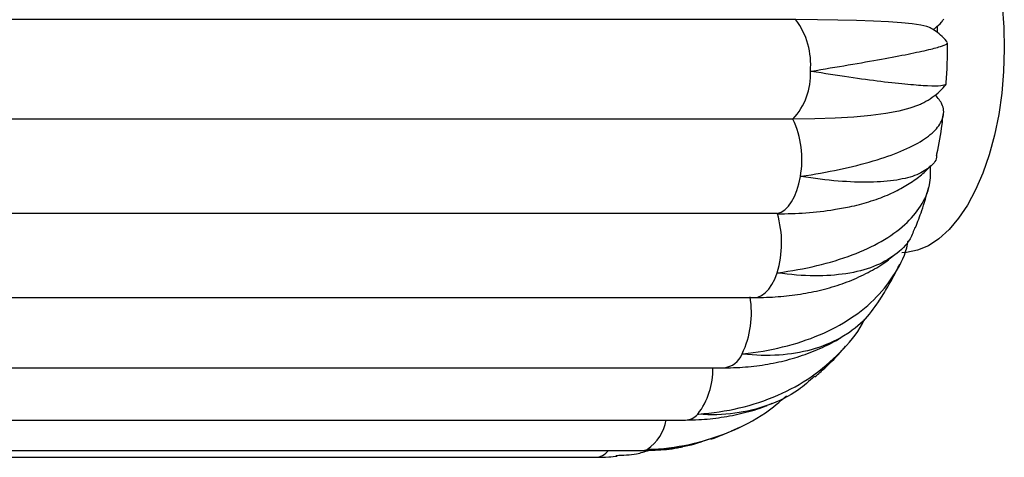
# Paper-space layout '_Inferior' of a CAD drawing. Header units: millimetres. Extents: x -353 to 353, y -312 to 312.
# Tile 7 of 9: x 209 to 353, y -60 to 4. Entities that reach past the tile are written whole.
import ezdxf

# ---------------------------------------------------------------- set-up
doc = ezdxf.new("R2010")
doc.units = ezdxf.units.MM

psp = doc.layouts.new('_Inferior')

# ---------------------------------------------------------------- linework, layer by layer
at = {"color": 7, "linetype": 'Continuous', "lineweight": 25}
for p, q in [((322.27, 4.09), (131.74, 4.09)), ((321.85, -10.45), (131.32, -10.45)), ((319.56, -24.28), (129.04, -24.28)), ((336.88, -30.16), (337.14, -29.95)), ((125.65, -36.55), (316.18, -36.55)), ((121.22, -46.82), (311.74, -46.82)), ((318.39, -52.19), (318.82, -52.01)), ((115.61, -54.46), (306.13, -54.46)), ((312.86, -56.04), (314.1, -55.49)), ((109.2, -58.92), (299.72, -58.92)), ((103.7, -59.91), (292.95, -59.91))]:
    psp.add_line(p, q, dxfattribs=at)
at = {"color": 7, "linetype": 'Continuous', "lineweight": 25, "flags": 128}
for points in [[(347.55, 22.71), (348.72, 20.46), (349.76, 17.97), (350.66, 15.26), (351.41, 12.38), (352, 9.35), (352.42, 6.22), (352.67, 3.01), (352.75, -0.24), (352.65, -3.48), (352.37, -6.68), (351.93, -9.8), (351.31, -12.81), (350.54, -15.67), (349.62, -18.34), (348.56, -20.8), (347.37, -23.02), (346.07, -24.96), (344.67, -26.62), (343.19, -27.96), (341.65, -28.97), (340.06, -29.64), (338.44, -29.97), (337.75, -30)], [(341.96, 2.89), (341.44, 3.08), (340.54, 3.28), (339.3, 3.47), (337.72, 3.63), (335.83, 3.76), (333.63, 3.88), (331.16, 3.97), (328.42, 4.03), (325.45, 4.07), (322.27, 4.09)], [(342.91, 3.1), (342.91, 3.01), (342.95, 2.25)], [(340.32, -8.35), (340.21, -8.4), (338.94, -8.86), (337.35, -9.27), (335.44, -9.63), (333.24, -9.92), (330.75, -10.15), (328.01, -10.32), (325.03, -10.42), (321.85, -10.45)], [(319.56, -24.28), (320.13, -24.08), (320.67, -23.72), (321.18, -23.2), (321.65, -22.55), (322.07, -21.77), (322.42, -20.88), (322.71, -19.9), (322.93, -18.84)]]:
    psp.add_lwpolyline(points, dxfattribs=at)
at = {"color": 8, "linetype": 'Continuous', "lineweight": 25, "flags": 128}
for points in [[(316.18, -36.55), (316.71, -36.48), (317.26, -36.25), (317.8, -35.86), (318.31, -35.32), (318.77, -34.65), (319.18, -33.85), (319.52, -32.94)], [(299.72, -58.92), (299.97, -58.9), (300.53, -58.75)]]:
    psp.add_lwpolyline(points, dxfattribs=at)
at = {"color": 7, "linetype": 'Continuous', "lineweight": 25}
for centre, radius, start, end in [((313.39, -2.49), 11.05, 355.0125, 36.5428), ((314.88, -3.95), 9.53, 316.9839, 2.9931), ((309.3, -16.33), 13.86, 349.5898, 25.1155), ((305.3, -28.55), 14.89, 342.8274, 16.6435), ((319.92, 29.4), 53.69, 269.6172, 278.5428), ((302.07, -38.83), 13.71, 334.1936, 9.9867)]:
    psp.add_arc(centre, radius, start, end, dxfattribs=at)
at = {"color": 8, "linetype": 'Continuous', "lineweight": 25}
for centre, radius, start, end in [((311.39, -43.59), 3.25, 276.322, 338.274), ((299.6, -47.16), 10.53, 322.2549, 1.8007), ((296.91, -53.36), 6.5, 303.9366, 350.3321), ((306.04, -51.95), 2.51, 272.0055, 318.7759), ((292.82, -57.29), 2.63, 272.8557, 321.6268)]:
    psp.add_arc(centre, radius, start, end, dxfattribs=at)
at = {"color": 7, "linetype": 'Continuous', "lineweight": 25}
for points, knots in [([(344.37, 0.83), (344.34, 0.87), (344.07, 1.26), (343.44, 1.84), (342.63, 2.49), (342.13, 2.78), (341.92, 2.9)], [0, 0, 0, 0, 0.04085, 0.399144, 0.745416, 1, 1, 1, 1]), ([(342.34, 2.64), (342.45, 2.72), (342.86, 3.01), (343.42, 3.52), (343.79, 4.02), (343.89, 4.16)], [0, 0, 0, 0, 0.204278, 0.768762, 1, 1, 1, 1]), ([(324.4, -3.45), (324.44, -3.45), (326.38, -3.13), (330.1, -2.51), (334.89, -1.67), (338.86, -0.92), (341.86, -0.28), (343.73, 0.24), (344.54, 0.57), (344.38, 0.69), (344.35, 0.71)], [0, 0, 0, 0, 0.0032136, 0.1610898, 0.3235472, 0.4814257, 0.6439016, 0.8014627, 0.9635965, 1, 1, 1, 1]), ([(344.24, -5.31), (344.31, -4.39), (344.45, -2.39), (344.43, -0.38), (344.42, 0.71)], [0, 0, 0, 0, 0.457963, 1, 1, 1, 1]), ([(344.24, -5.38), (344.05, -5.47), (343.68, -5.63), (341.72, -5.63), (338.78, -5.43), (334.88, -5), (330.1, -4.36), (326.42, -3.79), (324.44, -3.46), (324.4, -3.45)], [0, 0, 0, 0, 0.16317, 0.331498, 0.495408, 0.664092, 0.827998, 0.996664, 1, 1, 1, 1]), ([(340.31, -8.33), (340.53, -8.23), (341.16, -7.95), (342.18, -7.31), (343.3, -6.45), (343.94, -5.71), (344.23, -5.38)], [0, 0, 0, 0, 0.169805, 0.479996, 0.762286, 1, 1, 1, 1]), ([(322.93, -18.84), (322.97, -18.83), (324.96, -18.53), (328.76, -17.84), (333.69, -16.61), (337.81, -15.17), (340.93, -13.59), (343.02, -11.87), (343.96, -10.09), (343.91, -8.42), (343.05, -7.37), (342.68, -6.92)], [0, 0, 0, 0, 0.002594, 0.130031, 0.261165, 0.388603, 0.519753, 0.646935, 0.777808, 0.904946, 1, 1, 1, 1]), ([(342.85, -15.76), (342.87, -15.68), (343.22, -14.2), (343.55, -12.21), (343.76, -10.28), (343.82, -9.8)], [0, 0, 0, 0, 0.040647, 0.761265, 1, 1, 1, 1]), ([(342.85, -15.76), (342.85, -15.77), (342.91, -16.42), (342.02, -17.42), (340.16, -18.66), (337.13, -19.44), (333.25, -19.76), (328.52, -19.59), (324.91, -19.15), (322.97, -18.84), (322.93, -18.84)], [0, 0, 0, 0, 0.002971, 0.165999, 0.333758, 0.497113, 0.665227, 0.828579, 0.996675, 1, 1, 1, 1]), ([(327.8, -23.68), (328.58, -23.56), (330.38, -23.26), (333, -22.57), (335.59, -21.64), (337.86, -20.53), (339.77, -19.3), (341.16, -18.21), (341.82, -17.47), (342.01, -17.26)], [0, 0, 0, 0, 0.13591, 0.315081, 0.497364, 0.657078, 0.806173, 0.945229, 1, 1, 1, 1]), ([(319.52, -32.94), (319.56, -32.94), (321.59, -32.67), (325.49, -31.95), (330.59, -30.41), (334.94, -28.38), (338.33, -25.97), (340.69, -23.18), (342, -20.29), (341.97, -18.25), (341.96, -17.32)], [0, 0, 0, 0, 0.0029199, 0.1463649, 0.2939723, 0.4374194, 0.5850436, 0.7282023, 0.8755158, 1, 1, 1, 1]), ([(339.77, -26.29), (340.09, -25.48), (340.82, -23.59), (341.37, -21.63), (341.68, -20.51)], [0, 0, 0, 0, 0.430795, 1, 1, 1, 1]), ([(339.68, -26.26), (339.47, -26.84), (338.91, -28.43), (336.88, -30.4), (333.75, -32.14), (329.76, -33.17), (325.03, -33.49), (321.46, -33.22), (319.56, -32.95), (319.52, -32.94)], [0, 0, 0, 0, 0.105417, 0.285362, 0.460584, 0.640909, 0.816127, 0.996433, 1, 1, 1, 1]), ([(314.41, -44.8), (314.45, -44.79), (316.5, -44.58), (320.49, -43.89), (325.82, -42.14), (330.46, -39.66), (334.23, -36.59), (336.95, -32.9), (338.41, -30.09), (338.65, -28.43), (338.67, -28.27)], [0, 0, 0, 0, 0.0032773, 0.1642808, 0.3299562, 0.490962, 0.6566564, 0.8173385, 0.982684, 1, 1, 1, 1]), ([(316.18, -36.55), (316.79, -36.54), (318.53, -36.52), (321.33, -36.3), (324.54, -35.8), (327.6, -35.05), (330.49, -34.04), (333.16, -32.76), (335.19, -31.55), (336.24, -30.68), (336.57, -30.41)], [0, 0, 0, 0, 0.077096, 0.221319, 0.366225, 0.511208, 0.655411, 0.797787, 0.93727, 1, 1, 1, 1]), ([(334.37, -37.15), (334.83, -36.44), (335.95, -34.68), (336.89, -32.81), (337.45, -31.7)], [0, 0, 0, 0, 0.404553, 1, 1, 1, 1]), ([(334.34, -37.13), (333.64, -38.12), (332.15, -40.25), (328.8, -42.63), (324.67, -44.32), (319.85, -45.11), (316.31, -45.02), (314.44, -44.8), (314.41, -44.8)], [0, 0, 0, 0, 0.177707, 0.379325, 0.586815, 0.788428, 0.995896, 1, 1, 1, 1]), ([(307.93, -53.6), (307.97, -53.6), (310.05, -53.45), (314.13, -52.84), (319.68, -50.99), (324.69, -48.25), (328.79, -44.66), (331.36, -41.75), (332.21, -39.93), (332.31, -39.72)], [0, 0, 0, 0, 0.003908, 0.195884, 0.39343, 0.585409, 0.782979, 0.974571, 1, 1, 1, 1]), ([(311.74, -46.82), (312.38, -46.82), (314.14, -46.79), (316.97, -46.52), (320.18, -45.93), (323.26, -45.05), (326.15, -43.88), (328.22, -42.86), (329.25, -42.15), (329.45, -42.02)], [0, 0, 0, 0, 0.09816, 0.272689, 0.446684, 0.619394, 0.790473, 0.959688, 1, 1, 1, 1]), ([(325.07, -48.14), (325.55, -47.72), (326.95, -46.49), (328.43, -44.98), (329.37, -43.84), (329.53, -43.65)], [0, 0, 0, 0, 0.299195, 0.881868, 1, 1, 1, 1]), ([(325.01, -48.07), (324.24, -48.76), (322.23, -50.58), (318.28, -52.43), (313.36, -53.66), (309.81, -53.75), (307.96, -53.6), (307.93, -53.6)], [0, 0, 0, 0, 0.170836, 0.4480236, 0.7173597, 0.9945175, 1, 1, 1, 1]), ([(300.53, -58.75), (300.57, -58.75), (302.67, -58.69), (306.82, -58.19), (312.6, -56.35), (317.4, -53.93), (319.89, -51.79), (320.89, -50.93)], [0, 0, 0, 0, 0.0054774, 0.2745655, 0.5514618, 0.8205539, 1, 1, 1, 1]), ([(306.13, -54.46), (306.78, -54.44), (308.55, -54.42), (311.38, -54.12), (314.59, -53.46), (316.82, -52.85), (317.93, -52.38), (318.06, -52.32)], [0, 0, 0, 0, 0.158616, 0.428827, 0.698032, 0.965807, 1, 1, 1, 1]), ([(309.8, -57.2), (308.54, -57.64), (305.58, -58.65), (302.4, -58.82), (300.57, -58.75), (300.53, -58.75)], [0, 0, 0, 0, 0.42124, 0.988774, 1, 1, 1, 1]), ([(309.82, -57.26), (310.31, -57.1), (311.2, -56.81), (312.04, -56.41), (312.42, -56.23)], [0, 0, 0, 0, 0.549272, 1, 1, 1, 1]), ([(296.02, -59.63), (297.02, -59.6), (298.64, -59.56), (300.19, -59.08), (300.78, -58.89)], [0, 0, 0, 0, 0.613332, 1, 1, 1, 1]), ([(299.72, -58.92), (300.38, -58.91), (302.14, -58.87), (304.15, -58.7), (305.46, -58.42), (305.7, -58.37)], [0, 0, 0, 0, 0.3292848, 0.8789917, 1, 1, 1, 1]), ([(292.95, -59.91), (293.61, -59.91), (294.69, -59.91), (295.75, -59.78), (296.16, -59.73)], [0, 0, 0, 0, 0.616538, 1, 1, 1, 1])]:
    psp.add_open_spline(points, degree=3, knots=knots, dxfattribs=at)

doc.saveas('drawing.dxf')
